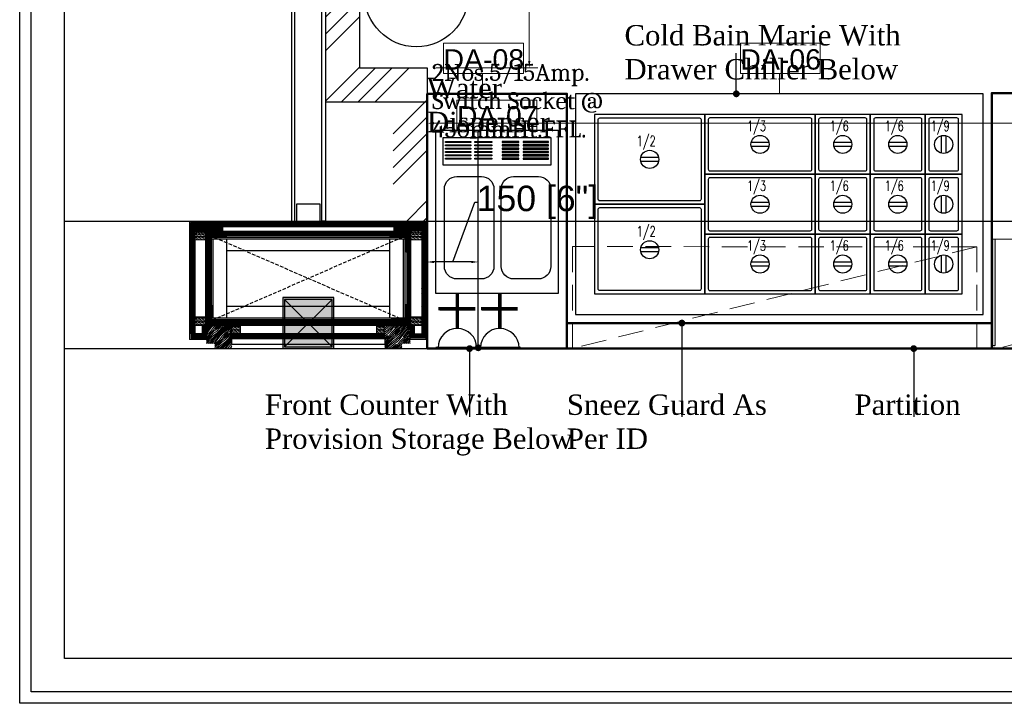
# Model space of a CAD drawing. Header units: millimetres. Extents: x 3004057 to 3043959, y -509231 to -485629.
# Tile 1 of 11: x 3004057 to 3006956, y -493597 to -491584. Entities that reach past the tile are written whole.
import ezdxf

# ---------------------------------------------------------------- set-up
doc = ezdxf.new("R2010")
doc.units = ezdxf.units.MM
doc.header["$LTSCALE"] = 1000
doc.header["$MEASUREMENT"] = 0
doc.header["$PDMODE"] = 3
doc.header["$PDSIZE"] = -1
for name, pattern in [('( Hidden )', [0.375, 0.25, -0.125]), ('DASH2', [0.375, 0.25, -0.125]), ('DASHED', [0.75, 0.5, -0.25])]:
    doc.linetypes.add(name, pattern=pattern)
doc.layers.get('0').update_dxf_attribs({"linetype": 'CONTINUOUS'})
doc.layers.get('Defpoints').update_dxf_attribs({"linetype": 'CONTINUOUS'})
for name, color, linetype in [('1', 1, 'CONTINUOUS'), ('2', 2, 'CONTINUOUS'), ('250', 250, 'CONTINUOUS'), ('6', 7, 'CONTINUOUS'), ('ELECTRICAL', 7, 'CONTINUOUS'), ('Equipment', 5, 'CONTINUOUS'), ('Equipment Name', 7, 'CONTINUOUS'), ('NOTES250', 4, 'CONTINUOUS'), ('PROPOSED ELEVATION', 150, 'CONTINUOUS'), ('PROPOSED M.S WORK', 150, 'CONTINUOUS'), ('PROPOSED PARTITION', 150, 'CONTINUOUS'), ('SHS150X150X5', 241, 'CONTINUOUS')]:
    doc.layers.add(name, color=color, linetype=linetype)
for name, color, linetype, lineweight in [('8', 8, 'CONTINUOUS', 0), ('9', 9, 'CONTINUOUS', 0), ('A1-WOOD', 11, 'CONTINUOUS', 15), ('Civil-Wall-Text', 7, 'CONTINUOUS', 0), ('Equip No.', 1, 'CONTINUOUS', 15), ('Equip Top Counter', 32, 'CONTINUOUS', 50)]:
    doc.layers.add(name, color=color, linetype=linetype, lineweight=lineweight)
doc.layers.add('A1-SS SHEET', color=7, linetype='CONTINUOUS', lineweight=15, true_color=0xe77efc)
doc.styles.add('ARAIL', font='arial.ttf')
doc.styles.add('Arial', font='arial.ttf')
doc.styles.add('RS', font='ARIALN.TTF', dxfattribs={"width": 0.7})
doc.styles.get("Standard").update_dxf_attribs({"font": 'arial.ttf'})
doc.styles.add('style12', font='BOOKOSI.TTF')
doc.dimstyles.new('TFS-Dim', dxfattribs={"dimtxt": 75, "dimasz": 20, "dimexe": 25, "dimexo": 25, "dimgap": 5, "dimtad": 0, "dimdec": 0, "dimzin": 0, "dimdsep": 46, "dimtxsty": 'Standard', "dimcen": 0.09, "dimclrd": 8, "dimclre": 8, "dimadec": 0, "dimazin": 0, "dimtfac": 1, "dimtdec": 0, "dimtofl": 0, "dimtmove": 0, "dimatfit": 3, "dimldrblk": 'DOT', "dimfxl": 1, "dimtolj": 1, "dimtzin": 0, "dimlwd": -1, "dimlwe": -1, "dimarcsym": 0})
pattern_1 = [(45, (-133790.86, -88292.746), (-25.455844, 25.455844), [19.2, -124.8]), (45, (-133793.404, -88290.2), (-25.455844, 25.455844), [27.44684, -116.55316]), (45, (-133795.95, -88287.655), (-25.455844, 25.455844), [34.976716, -109.023284]), (45, (-133798.495, -88285.11), (-25.455844, 25.455844), [34.976716, -109.023284]), (45, (-133801.04, -88282.564), (-25.455844, 25.455844), [27.44684, -116.55316]), (45, (-133803.587, -88280.018), (-25.455844, 25.455844), [19.2, -124.8]), (45, (-133806.132, -88277.473), (-25.455844, 25.455844), [25.255542, -118.744458]), (45, (-133808.678, -88274.927), (-25.455844, 25.455844), [102.870124, -41.129876]), (45, (-133811.223, -88272.38), (-25.455844, 25.455844), [94.623284, -49.376716]), (45, (-133813.77, -88269.836), (-25.455844, 25.455844), [14.861146, -129.138854]), (45, (-133762.01, -88267.29), (-25.455844, 25.455844), [10.976716, -133.023284]), (45, (-133762.794, -88262.08), (-25.455844, 25.455844), [12.965612, -131.034388]), (45, (-133760.025, -88254.218), (-25.455844, 25.455844), [5.46142, -138.53858]), (45, (-133765.058, -88249.185), (-25.455844, 25.455844), [5.46142, -138.53858]), (45, (-133772.92, -88251.954), (-25.455844, 25.455844), [12.965612, -131.034388]), (45, (-133778.13, -88251.168), (-25.455844, 25.455844), [10.976716, -133.023284]), (45, (-133782.334, -88251.977), (-25.455844, 25.455844), [19.327907, -124.672093]), (45, (-133795.624, -88253.388), (-25.455844, 25.455844), [66.738854, -77.261146]), (45, (-133742.368, -88244.255), (-25.455844, 25.455844), [3.423284, -140.576716]), (45, (-133744.913, -88241.71), (-25.455844, 25.455844), [8.23338, -135.76662]), (45, (-133747.46, -88239.164), (-25.455844, 25.455844), [16.150356, -127.849644]), (45, (-133750.004, -88236.62), (-25.455844, 25.455844), [26.04657, -117.95343]), (45, (-133752.55, -88234.073), (-25.455844, 25.455844), [34.29341, -109.70659]), (45, (-133755.095, -88231.527), (-25.455844, 25.455844), [41.823284, -102.176716]), (45, (-133761.03, -88232.37), (-25.455844, 25.455844), [46.61655, -97.38345]), (45, (-133716.18, -88218.07), (-25.455844, 25.455844), [9.589904, -134.410096]), (45, (-133719.254, -88214.69), (-25.455844, 25.455844), [17.074453, -126.925547]), (45, (-133716.313, -88206.32), (-25.455844, 25.455844), [10.976716, -133.023284]), (45, (-133717.1, -88201.11), (-25.455844, 25.455844), [12.965612, -131.034388]), (45, (-133714.33, -88193.25), (-25.455844, 25.455844), [5.46142, -138.53858]), (45, (-133719.363, -88188.216), (-25.455844, 25.455844), [5.46142, -138.53858]), (45, (-133727.225, -88190.985), (-25.455844, 25.455844), [12.965612, -131.034388]), (45, (-133732.435, -88190.2), (-25.455844, 25.455844), [10.976716, -133.023284]), (52.125016, (-133773.763, -88260.377), (101.8233768, 101.8233758), [14.17878, -276.062497]), (52.125016, (-133781.633, -88263.156), (101.8233768, 101.8233758), [14.191722, -276.049556]), (52.125016, (-133790.01, -88266.442), (101.8233768, 101.8233758), [19.349418, -270.89186]), (52.125016, (-133788.274, -88259.614), (101.8233768, 101.8233758), [9.67471, -280.56657]), (52.125016, (-133754.247, -88259.529), (101.8233768, 101.8233758), [19.349418, -270.89186]), (52.125016, (-133753.626, -88252.912), (101.8233768, 101.8233758), [14.191722, -276.049556]), (52.125016, (-133756.164, -88250.356), (101.8233768, 101.8233758), [14.17878, -276.062497]), (52.125016, (-133728.068, -88199.408), (101.8233768, 101.8233758), [14.17878, -276.062497]), (52.125016, (-133735.938, -88202.187), (101.8233768, 101.8233758), [14.191722, -276.049556]), (52.125016, (-133744.315, -88205.473), (101.8233768, 101.8233758), [19.349418, -270.89186]), (52.125016, (-133748.432, -88206.196), (101.8233768, 101.8233758), [9.67471, -280.56657]), (52.125016, (-133697.945, -88202.378), (101.8233768, 101.8233758), [14.512064, -275.729214]), (52.125016, (-133709.4, -88211.287), (101.8233768, 101.8233758), [29.024128, -261.21715]), (52.125016, (-133707.181, -88202.616), (101.8233768, 101.8233758), [21.263437, -268.97784]), (52.125016, (-133708.551, -88198.56), (101.8233768, 101.8233758), [19.349418, -270.89186]), (52.125016, (-133707.93, -88191.943), (101.8233768, 101.8233758), [14.191722, -276.049556]), (52.125016, (-133710.468, -88189.387), (101.8233768, 101.8233758), [14.17878, -276.062497]), (217.874984, (-133750.004, -88236.618), (-101.8233758, -101.8233768), [14.17878, -276.062497]), (37.874984, (-133777.282, -88279.17), (101.8233758, 101.8233768), [19.349418, -270.89186]), (37.874984, (-133773.996, -88270.793), (101.8233758, 101.8233768), [14.191722, -276.049556]), (37.874984, (-133771.218, -88262.923), (101.8233758, 101.8233768), [14.17878, -276.062497]), (217.874984, (-133752.55, -88234.073), (-101.8233758, -101.8233768), [14.191722, -276.049556]), (217.874984, (-133755.095, -88231.527), (-101.8233758, -101.8233768), [19.349418, -270.89186]), (217.874984, (-133761.03, -88232.37), (-101.8233758, -101.8233768), [9.67471, -280.56657]), (37.874984, (-133803.26, -88259.327), (101.8233758, 101.8233768), [9.67471, -280.56657]), (217.874984, (-133717.037, -88224.015), (-101.8233758, -101.8233768), [29.024128, -261.21715]), (217.874984, (-133716.181, -88218.068), (-101.8233758, -101.8233768), [29.024128, -261.21715]), (217.874984, (-133719.254, -88214.69), (-101.8233758, -101.8233768), [21.263437, -268.97784]), (37.874984, (-133731.587, -88218.2), (101.8233758, 101.8233768), [19.349418, -270.89186]), (37.874984, (-133728.3, -88209.824), (101.8233758, 101.8233768), [14.191722, -276.049556]), (37.874984, (-133725.522, -88201.954), (101.8233758, 101.8233768), [14.17878, -276.062497]), (217.874984, (-133704.309, -88175.65), (-101.8233758, -101.8233768), [14.17878, -276.062497]), (217.874984, (-133706.854, -88173.104), (-101.8233758, -101.8233768), [14.191722, -276.049556]), (217.874984, (-133709.4, -88170.558), (-101.8233758, -101.8233768), [19.349418, -270.89186]), (217.874984, (-133711.946, -88168.012), (-101.8233758, -101.8233768), [14.512064, -275.729214]), (45, (-133761.915, -88252.33), (-25.455844, 25.455844), [5.46142, -138.53858]), (45, (-133763.212, -88251.03), (-25.455844, 25.455844), [5.46142, -138.53858]), (45, (-133716.22, -88191.36), (-25.455844, 25.455844), [5.46142, -138.53858]), (45, (-133717.516, -88190.062), (-25.455844, 25.455844), [5.46142, -138.53858]), (37.874984, (-133767.751, -88256.868), (101.8233758, 101.8233768), [7.393872, -282.847406]), (52.125016, (-133767.751, -88256.868), (101.8233768, 101.8233758), [7.393872, -282.847406]), (217.874984, (-133753.514, -88242.63), (-101.8233758, -101.8233768), [7.393872, -282.847406]), (52.125016, (-133758.053, -88248.467), (101.8233768, 101.8233758), [7.393872, -282.847406]), (37.874984, (-133722.056, -88195.899), (101.8233758, 101.8233768), [7.393872, -282.847406]), (52.125016, (-133722.056, -88195.899), (101.8233768, 101.8233758), [7.393872, -282.847406]), (217.874984, (-133707.818, -88181.661), (-101.8233758, -101.8233768), [7.393872, -282.847406]), (52.125016, (-133712.357, -88187.497), (101.8233768, 101.8233758), [7.393872, -282.847406])]
pattern_2 = [(90, (-264122.1607, 233636.0665), (-3.175, 2e-16), []), (135, (-264122.161, 233636.0665), (-6.34999567, -6.34999567), [4.49012806, -8.98025612])]
pattern_3 = [(135, (85579.499, -135167.25), (-10.00000027, -3e-15), [4.242641, -9.899495]), (153.434949, (85576.499, -135164.25), (-10.0000001, -3e-08), [4.472136, -17.888544]), (135, (85572.499, -135162.25), (-3e-15, 10.00000027), [1.414214, -12.727922]), (116.565051, (85571.499, -135161.25), (3e-08, 10.0000001), [4.472136, -17.888544]), (135, (85579.499, -135163.25), (-10.00000027, -3e-15), [4.242641, -9.899495]), (146.309932, (85577.499, -135167.25), (-10.00000007, 8e-08), [3.605551, -32.449961]), (146.309932, (85575.499, -135162.25), (-10.00000007, 8e-08), [3.605551, -32.449961]), (116.565051, (85573.499, -135167.25), (3e-08, 10.0000001), [4.472136, -17.888544]), (146.309932, (85577.499, -135157.25), (-10.00000007, 8e-08), [3.605551, -32.449961]), (146.309932, (85575.499, -135152.25), (-10.00000007, 8e-08), [3.605551, -32.449961])]
pattern_4 = [(45, (-117.4317, 31.781), (-2.245064, 2.245064), []), (45, (-115.1867, 31.781), (-2.245064, 2.245064), [1.5875, -0.79375])]

# ---------------------------------------------------------------- blocks, each defined once
blk = doc.blocks.new('A$C5D035AAD')
at = {"true_color": 0xeb0000}
h = blk.add_hatch(color=1, dxfattribs=at)
h.dxf.hatch_style = 1
h.paths.add_polyline_path([(-75, -75), (75, -75), (75, 75), (-75, 75)])
at = {"layer": 'SHS150X150X5', "lineweight": -3}
for p, q in [((-70, -70), (70, 70)), ((-70, 70), (70, -70))]:
    blk.add_line(p, q, dxfattribs=at)
for points in [[(-75, -75), (75, -75), (75, 75), (-75, 75)], [(-70, -70), (70, -70), (70, 70), (-70, 70)]]:
    blk.add_lwpolyline(points, close=True, dxfattribs=at)
blk = doc.blocks.new('*U438')
for points in [[(0, 0), (4690.8, 0), (4690.8, -10), (0, -10)], [(0, -100), (4690.8, -100), (4690.8, -90), (0, -90)]]:
    blk.add_lwpolyline(points, close=True)
at = {"color": 8}
blk.add_lwpolyline([(4640.8, -15), (4690.8, -15), (4690.8, -85), (4640.8, -85)], close=True, dxfattribs=at)
blk = doc.blocks.new('MS-C1')
at = {"layer": 'PROPOSED M.S WORK', "lineweight": 5, "true_color": 0x545454}
h = blk.add_hatch(dxfattribs=at)
h.set_pattern_fill('ANSI33', color=251, scale=0.5)
h.set_pattern_definition([(45, (-290, 65), (-2.24506, 2.24506), []), (45, (-287.755, 65), (-2.24506, 2.24506), [1.5875, -0.79375])])
edge = h.paths.add_edge_path()
edge.add_line((-240, 115), (-290, 115))
edge.add_line((-290, 115), (-290, 65))
edge.add_line((-290, 65), (-286.4, 66.8))
edge.add_arc((-287.5, 69), 2.5, 296.5651, 360)
edge.add_line((-285, 69), (-285, 110))
edge.add_line((-285, 110), (-244, 110))
edge.add_arc((-244, 112.5), 2.5, 270, 333.4349)
edge.add_line((-241.8, 111.4), (-240, 115))
h = blk.add_hatch(dxfattribs=at)
h.set_pattern_fill('ANSI33', color=251, scale=0.5)
h.set_pattern_definition([(45, (-117.4317, 4.781), (-2.245064, 2.245064), []), (45, (-115.1867, 4.781), (-2.245064, 2.245064), [1.5875, -0.79375])])
edge = h.paths.add_edge_path()
edge.add_line((240, 115), (290, 115))
edge.add_line((290, 115), (290, 65))
edge.add_line((290, 65), (286.4, 66.8))
edge.add_arc((287.5, 69), 2.5, 180, 243.4349, ccw=False)
edge.add_line((285, 69), (285, 110))
edge.add_line((285, 110), (244, 110))
edge.add_arc((244, 112.5), 2.5, 206.5651, 270, ccw=False)
edge.add_line((241.8, 111.4), (240, 115))
h = blk.add_hatch(dxfattribs=at)
h.set_pattern_fill('ANSI33', color=251, scale=0.5)
h.set_pattern_definition(pattern_4)
edge = h.paths.add_edge_path()
edge.add_line((-240, -138), (-290, -138))
edge.add_line((-290, -138), (-290, -88))
edge.add_line((-290, -88), (-286.4, -89.8))
edge.add_arc((-287.5, -92), 2.5, 0, 63.4349, ccw=False)
edge.add_line((-285, -92), (-285, -133))
edge.add_line((-285, -133), (-244, -133))
edge.add_arc((-244, -135.5), 2.5, 26.5651, 90, ccw=False)
edge.add_line((-241.8, -134.4), (-240, -138))
h = blk.add_hatch(dxfattribs=at)
h.set_pattern_fill('ANSI33', color=251, scale=0.5)
h.set_pattern_definition(pattern_4)
edge = h.paths.add_edge_path()
edge.add_line((240, -138), (290, -138))
edge.add_line((290, -138), (290, -88))
edge.add_line((290, -88), (286.4, -89.8))
edge.add_arc((287.5, -92), 2.5, 116.5651, 180)
edge.add_line((285, -92), (285, -133))
edge.add_line((285, -133), (244, -133))
edge.add_arc((244, -135.5), 2.5, 90, 153.4349)
edge.add_line((241.8, -134.4), (240, -138))
at = {"layer": 'PROPOSED M.S WORK', "linetype": 'DASHED', "ltscale": 0.02}
for p, q in [((-290, 115), (290, -138)), ((290, 115), (-290, -138))]:
    blk.add_line(p, q, dxfattribs=at)
at = {"layer": 'PROPOSED M.S WORK'}
for p, q in [((-285, -128), (-285, 105)), ((-280, -128), (-280, 105)), ((-240, -128), (-240, 105)), ((240, -128), (240, 105)), ((280, -128), (280, 105)), ((285, -128), (285, 105))]:
    blk.add_line(p, q, dxfattribs=at)
for points in [[(-240, 115), (-290, 115), (-290, 65), (-286.4, 66.8, 0.284079), (-285, 69), (-285, 110), (-244, 110, 0.284079), (-241.8, 111.4), (-240, 115)], [(240, 115), (290, 115), (290, 65), (286.4, 66.8, -0.284079), (285, 69), (285, 110), (244, 110, -0.284079), (241.8, 111.4), (240, 115)], [(-240, -138), (-290, -138), (-290, -88), (-286.4, -89.8, -0.284079), (-285, -92), (-285, -133), (-244, -133, -0.284079), (-241.8, -134.4), (-240, -138)], [(240, -138), (290, -138), (290, -88), (286.4, -89.8, 0.284079), (285, -92), (285, -133), (244, -133, 0.284079), (241.8, -134.4), (240, -138)]]:
    blk.add_lwpolyline(points, format="xyb", dxfattribs=at)
blk.add_lwpolyline([(-290, 115), (290, 115), (290, -138), (-290, -138)], close=True, dxfattribs=at)
for points in [[(-285, 110), (285, 110)], [(-285, 105), (285, 105)], [(-240, 70), (240, 70)], [(-240, -93), (240, -93)], [(-285, -128), (285, -128)], [(-285, -133), (285, -133)]]:
    blk.add_lwpolyline(points, dxfattribs=at)
blk = doc.blocks.new('A$C47C848D8')
at = {"layer": '2'}
h = blk.add_hatch(color=40, dxfattribs=at)
h.dxf.hatch_style = 1
h.paths.add_polyline_path([(-225, -174.7), (225, -174.7), (225, -176.2), (-225, -176.2)])
at = {"layer": '250'}
h = blk.add_hatch(dxfattribs=at)
h.set_pattern_fill('DOLMIT', color=256, scale=0.5, angle=90)
h.set_pattern_definition(pattern_2)
h.paths.add_polyline_path([(334, -162.7), (346, -162.7), (346, 165.3), (334, 165.3)])
h.paths.add_polyline_path([(-334, 153.3), (334, 153.3), (334, 165.3), (-334, 165.3)])
h.paths.add_polyline_path([(-334, -162.7), (-346, -162.7), (-346, 165.3), (-334, 165.3)])
h.paths.add_polyline_path([(-312, -137.5), (-300, -137.5), (-300, -162.7), (-312, -162.7)])
h.paths.add_polyline_path([(-300, -162.7), (-346, -162.7), (-346, -174.7), (-300, -174.7)])
h.paths.add_polyline_path([(300, -162.7), (346, -162.7), (346, -174.7), (300, -174.7)])
h.paths.add_polyline_path([(312, -137.5), (300, -137.5), (300, -162.7), (312, -162.7)])
h.paths.add_polyline_path([(334, 139.5), (252, 139.5), (252, 153.3), (334, 153.3)])
h.paths.add_polyline_path([(-334, 139.5), (-252, 139.5), (-252, 153.3), (-334, 153.3)])
h = blk.add_hatch(dxfattribs=at)
h.set_pattern_fill('DOLMIT', color=256, scale=0.5, angle=90)
h.set_pattern_definition(pattern_2)
h.paths.add_polyline_path([(-290, -125.5), (290, -125.5), (290, -137.5), (-290, -137.5)])
h.paths.add_polyline_path([(-302, 139.5), (-290, 139.5), (-290, -137.5), (-302, -137.5)])
h.paths.add_polyline_path([(290, -137.5), (302, -137.5), (302, 139.5), (290, 139.5)])
h.paths.add_polyline_path([(-290, 139.5), (290, 139.5), (290, 127.5), (-290, 127.5)])
h = blk.add_hatch(dxfattribs=at)
h.set_pattern_fill('DOLMIT', color=256, scale=0.5, angle=90)
h.set_pattern_definition(pattern_2)
h.paths.add_polyline_path([(225, -162.7), (-225, -162.7), (-225, -174.7), (225, -174.7)])
at = {"layer": '8'}
h = blk.add_hatch(dxfattribs=at)
h.set_pattern_fill('PGRAIN', color=256, scale=1.2, angle=45, style=0)
h.set_pattern_definition(pattern_1)
h.paths.add_polyline_path([(-300, -137.5), (-225, -137.5), (-225, -205.7), (-275, -205.7), (-275, -191.2), (-300, -191.2)])
h = blk.add_hatch(dxfattribs=at)
h.set_pattern_fill('PGRAIN', color=256, scale=1.2, angle=45, style=0)
h.set_pattern_definition(pattern_1)
h.paths.add_polyline_path([(300, -137.5), (225, -137.5), (225, -205.7), (275, -205.7), (275, -191.2), (300, -191.2)])
at = {"layer": '9'}
h = blk.add_hatch(dxfattribs=at)
h.set_pattern_fill('CSWOOD2', color=256, angle=90)
h.set_pattern_definition(pattern_3)
h.paths.add_polyline_path([(-302, 114.5), (-334, 114.5), (-334, 139.5), (-302, 139.5)])
h = blk.add_hatch(dxfattribs=at)
h.set_pattern_fill('CSWOOD2', color=256, angle=90)
h.set_pattern_definition(pattern_3)
h.paths.add_polyline_path([(302, 114.5), (334, 114.5), (334, 139.5), (302, 139.5)])
h = blk.add_hatch(dxfattribs=at)
h.set_pattern_fill('CSWOOD2', color=256, angle=90)
h.set_pattern_definition(pattern_3)
h.paths.add_polyline_path([(-302, -112.5), (-334, -112.5), (-334, -137.5), (-302, -137.5)])
h = blk.add_hatch(dxfattribs=at)
h.set_pattern_fill('CSWOOD2', color=256, angle=90)
h.set_pattern_definition(pattern_3)
h.paths.add_polyline_path([(302, -112.5), (334, -112.5), (334, -137.5), (302, -137.5)])
h = blk.add_hatch(dxfattribs=at)
h.set_pattern_fill('CSWOOD2', color=256, angle=90)
h.set_pattern_definition([(135, (85684.999, -135192.363), (-10.00000027, -3e-15), [4.242641, -9.899495]), (153.434949, (85681.999, -135189.3632), (-10.0000001, -3e-08), [4.472136, -17.888544]), (135, (85677.999, -135187.363), (-3e-15, 10.00000027), [1.414214, -12.727922]), (116.565051, (85676.999, -135186.3632), (3e-08, 10.0000001), [4.472136, -17.888544]), (135, (85684.999, -135188.363), (-10.00000027, -3e-15), [4.242641, -9.899495]), (146.309932, (85682.999, -135192.363), (-10.00000007, 8e-08), [3.605551, -32.449961]), (146.309932, (85680.999, -135187.363), (-10.00000007, 8e-08), [3.605551, -32.449961]), (116.565051, (85678.999, -135192.3632), (3e-08, 10.0000001), [4.472136, -17.888544]), (146.309932, (85682.999, -135182.363), (-10.00000007, 8e-08), [3.605551, -32.449961]), (146.309932, (85680.999, -135177.363), (-10.00000007, 8e-08), [3.605551, -32.449961])])
h.paths.add_polyline_path([(-200, -137.5), (-225, -137.5), (-225, -162.7), (-200, -162.7)])
h = blk.add_hatch(dxfattribs=at)
h.set_pattern_fill('CSWOOD2', color=256, angle=90)
h.set_pattern_definition([(135, (86109.999, -135192.363), (-10.00000027, -3e-15), [4.242641, -9.899495]), (153.434949, (86106.999, -135189.3632), (-10.0000001, -3e-08), [4.472136, -17.888544]), (135, (86102.999, -135187.363), (-3e-15, 10.00000027), [1.414214, -12.727922]), (116.565051, (86101.999, -135186.3632), (3e-08, 10.0000001), [4.472136, -17.888544]), (135, (86109.999, -135188.363), (-10.00000027, -3e-15), [4.242641, -9.899495]), (146.309932, (86107.999, -135192.363), (-10.00000007, 8e-08), [3.605551, -32.449961]), (146.309932, (86105.999, -135187.363), (-10.00000007, 8e-08), [3.605551, -32.449961]), (116.565051, (86103.999, -135192.3632), (3e-08, 10.0000001), [4.472136, -17.888544]), (146.309932, (86107.999, -135182.363), (-10.00000007, 8e-08), [3.605551, -32.449961]), (146.309932, (86105.999, -135177.363), (-10.00000007, 8e-08), [3.605551, -32.449961])])
h.paths.add_polyline_path([(225, -137.5), (200, -137.5), (200, -162.7), (225, -162.7)])
at = {"layer": '1'}
for points in [[(-334, -162.7), (-346, -162.7), (-346, 165.3), (-334, 165.3)], [(-334, 153.3), (334, 153.3), (334, 165.3), (-334, 165.3)], [(-334, 139.5), (-252, 139.5), (-252, 153.3), (-334, 153.3)], [(334, 139.5), (252, 139.5), (252, 153.3), (334, 153.3)], [(334, -162.7), (346, -162.7), (346, 165.3), (334, 165.3)], [(-302, 139.5), (-290, 139.5), (-290, -137.5), (-302, -137.5)], [(-290, 139.5), (290, 139.5), (290, 127.5), (-290, 127.5)], [(290, -137.5), (302, -137.5), (302, 139.5), (290, 139.5)], [(-312, -137.5), (-300, -137.5), (-300, -162.7), (-312, -162.7)], [(-290, -125.5), (290, -125.5), (290, -137.5), (-290, -137.5)], [(312, -137.5), (300, -137.5), (300, -162.7), (312, -162.7)], [(-300, -162.7), (-346, -162.7), (-346, -174.7), (-300, -174.7)], [(225, -162.7), (-225, -162.7), (-225, -174.7), (225, -174.7)], [(300, -162.7), (346, -162.7), (346, -174.7), (300, -174.7)]]:
    blk.add_lwpolyline(points, close=True, dxfattribs=at)
at = {"layer": '2', "color": 40}
blk.add_lwpolyline([(-225, -174.7), (225, -174.7), (225, -176.2), (-225, -176.2)], close=True, dxfattribs=at)
at = {"layer": '6', "linetype": 'ByBlock', "const_width": 1}
for points in [[(-225, -137.5), (-300, -137.5), (-300, -191.2), (-275, -191.2), (-275, -205.7), (-225, -205.7)], [(225, -137.5), (300, -137.5), (300, -191.2), (275, -191.2), (275, -205.7), (225, -205.7)]]:
    blk.add_lwpolyline(points, close=True, dxfattribs=at)
at = {"layer": '6'}
blk.add_lwpolyline([(-225, -176.2), (225, -176.2), (225, -194.2), (-225, -194.2)], close=True, dxfattribs=at)
at = {"layer": 'A1-SS SHEET'}
for points in [[(-350, -178.7), (-346, -178.7), (-346, 169.3), (-350, 169.3)], [(-346, 169.3), (346, 169.3), (346, 165.3), (-346, 165.3)], [(346, 169.3), (350, 169.3), (350, -178.7), (346, -178.7)], [(-300, -174.7), (-346, -174.7), (-346, -178.7), (-300, -178.7)], [(346, -174.7), (300, -174.7), (300, -178.7), (346, -178.7)]]:
    blk.add_lwpolyline(points, close=True, dxfattribs=at)
at = {"layer": 'A1-WOOD'}
for points in [[(-302, 114.5), (-334, 114.5), (-334, 139.5), (-302, 139.5)], [(302, 114.5), (334, 114.5), (334, 139.5), (302, 139.5)], [(-302, -137.5), (-334, -137.5), (-334, -112.5), (-302, -112.5)], [(302, -137.5), (334, -137.5), (334, -112.5), (302, -112.5)], [(-225, -137.5), (-200, -137.5), (-200, -162.7), (-225, -162.7)], [(200, -162.7), (225, -162.7), (225, -137.5), (200, -137.5)]]:
    blk.add_lwpolyline(points, close=True, dxfattribs=at)
blk.add_blockref('MS-C1', (0, 12.5))
blk = doc.blocks.new('A$C5c27e142')
at = {"layer": 'Equipment'}
for points in [[(0, -650), (1200.4, -650), (1200.4, 0), (0, 0)], [(55.9, -325), (380.9, -325), (380.9, -61), (55.9, -61)], [(705.9, -237), (705.9, -61), (380.9, -61), (380.9, -237)], [(705.9, -61), (705.9, -237), (867.9, -237), (867.9, -61)], [(867.9, -61), (867.9, -237), (1029.9, -237), (1029.9, -61)], [(1029.9, -237), (1137.9, -237), (1137.9, -61), (1029.9, -61)], [(705.9, -413), (705.9, -237), (380.9, -237), (380.9, -413)], [(705.9, -237), (705.9, -413), (867.9, -413), (867.9, -237)], [(867.9, -237), (867.9, -413), (1029.9, -413), (1029.9, -237)], [(1029.9, -413), (1137.9, -413), (1137.9, -237), (1029.9, -237)], [(55.9, -589), (380.9, -589), (380.9, -325), (55.9, -325)], [(705.9, -589), (705.9, -413), (380.9, -413), (380.9, -589)], [(705.9, -413), (705.9, -589), (867.9, -589), (867.9, -413)], [(867.9, -413), (867.9, -589), (1029.9, -589), (1029.9, -413)], [(1029.9, -589), (1137.9, -589), (1137.9, -413), (1029.9, -413)]]:
    blk.add_lwpolyline(points, close=True, dxfattribs=at)
for points in [[(70.9, -314), (365.9, -314, 0.414214), (370.9, -309), (370.9, -77, 0.414214), (365.9, -72), (70.9, -72, 0.414214), (65.9, -77), (65.9, -309, 0.414214)], [(695.9, -222), (695.9, -76, 0.414214), (690.9, -71), (395.9, -71, 0.414214), (390.9, -76), (390.9, -222, 0.414214), (395.9, -227), (690.9, -227, 0.414214)], [(715.9, -76), (715.9, -222, 0.414214), (720.9, -227), (852.9, -227, 0.414214), (857.9, -222), (857.9, -76, 0.414214), (852.9, -71), (720.9, -71, 0.414214)], [(877.9, -76), (877.9, -222, 0.414214), (882.9, -227), (1014.9, -227, 0.414214), (1019.9, -222), (1019.9, -76, 0.414214), (1014.9, -71), (882.9, -71, 0.414214)], [(1044.9, -227), (1122.9, -227, 0.414214), (1127.9, -222), (1127.9, -76, 0.414214), (1122.9, -71), (1044.9, -71, 0.414214), (1039.9, -76), (1039.9, -222, 0.414214)], [(695.9, -398), (695.9, -252, 0.414214), (690.9, -247), (395.9, -247, 0.414214), (390.9, -252), (390.9, -398, 0.414214), (395.9, -403), (690.9, -403, 0.414214)], [(715.9, -252), (715.9, -398, 0.414214), (720.9, -403), (852.9, -403, 0.414214), (857.9, -398), (857.9, -252, 0.414214), (852.9, -247), (720.9, -247, 0.414214)], [(877.9, -252), (877.9, -398, 0.414214), (882.9, -403), (1014.9, -403, 0.414214), (1019.9, -398), (1019.9, -252, 0.414214), (1014.9, -247), (882.9, -247, 0.414214)], [(1044.9, -403), (1122.9, -403, 0.414214), (1127.9, -398), (1127.9, -252, 0.414214), (1122.9, -247), (1044.9, -247, 0.414214), (1039.9, -252), (1039.9, -398, 0.414214)], [(70.9, -578), (365.9, -578, 0.414214), (370.9, -573), (370.9, -341, 0.414214), (365.9, -336), (70.9, -336, 0.414214), (65.9, -341), (65.9, -573, 0.414214)], [(695.9, -574), (695.9, -428, 0.414214), (690.9, -423), (395.9, -423, 0.414214), (390.9, -428), (390.9, -574, 0.414214), (395.9, -579), (690.9, -579, 0.414214)], [(715.9, -428), (715.9, -574, 0.414214), (720.9, -579), (852.9, -579, 0.414214), (857.9, -574), (857.9, -428, 0.414214), (852.9, -423), (720.9, -423, 0.414214)], [(877.9, -428), (877.9, -579), (1014.9, -579, 0.414214), (1019.9, -574), (1019.9, -428, 0.414214), (1014.9, -423), (882.9, -423, 0.414214)], [(1044.9, -579), (1122.9, -579, 0.414214), (1127.9, -574), (1127.9, -428, 0.414214), (1122.9, -423), (1044.9, -423, 0.414214), (1039.9, -428), (1039.9, -574, 0.414214)]]:
    blk.add_lwpolyline(points, format="xyb", close=True, dxfattribs=at)
at = {"layer": 'Equipment', "color": 1}
for points in [[(517.4, -142.6), (569.3, -142.6)], [(760.9, -142.6), (812.8, -142.6)], [(922.9, -142.6), (974.8, -142.6)], [(1077.4, -174.9), (1077.4, -123.1)], [(1090.3, -123.1), (1090.3, -174.9)], [(569.3, -155.4), (517.4, -155.4)], [(812.8, -155.4), (760.9, -155.4)], [(974.8, -155.4), (922.9, -155.4)], [(192.4, -186.6), (244.3, -186.6)], [(244.3, -199.4), (192.4, -199.4)], [(517.4, -318.6), (569.3, -318.6)], [(760.9, -318.6), (812.8, -318.6)], [(922.9, -318.6), (974.8, -318.6)], [(1077.4, -350.9), (1077.4, -299.1)], [(1090.3, -299.1), (1090.3, -350.9)], [(569.3, -331.4), (517.4, -331.4)], [(812.8, -331.4), (760.9, -331.4)], [(974.8, -331.4), (922.9, -331.4)], [(192.4, -452.6), (244.3, -452.6)], [(244.3, -465.4), (192.4, -465.4)], [(1077.4, -526.9), (1077.4, -475.1)], [(1090.3, -475.1), (1090.3, -526.9)], [(517.4, -494.6), (569.3, -494.6)], [(569.3, -507.4), (517.4, -507.4)], [(760.9, -494.6), (812.8, -494.6)], [(812.8, -507.4), (760.9, -507.4)], [(922.9, -494.6), (974.8, -494.6)], [(974.8, -507.4), (922.9, -507.4)]]:
    blk.add_lwpolyline(points, dxfattribs=at)
for centre in [(543.4, -149), (786.9, -149), (948.9, -149), (1083.9, -149), (218.4, -193), (543.4, -325), (786.9, -325), (948.9, -325), (1083.9, -325), (218.4, -459), (543.4, -501), (786.9, -501), (948.9, -501), (1083.9, -501)]:
    blk.add_circle(centre, 26.7, dxfattribs=at)
at = {"layer": 'Equipment', "color": 5, "linetype": 'ByBlock', "lineweight": 15, "char_height": 30, "width": 324.772, "attachment_point": 1, "style": 'RS'}
for s, insert in [('\\A1;{\\Fromanc|c0;1/3 }', (505.2, -79.7)), ('\\A1;{\\Fromanc|c0;1/6 }', (748.7, -79.7)), ('\\A1;{\\Fromanc|c0;1/6 }', (910.7, -79.7)), ('\\A1;{\\Fromanc|c0;1/9 }', (1045.7, -79.7)), ('\\A1;{\\Fromanc|c0;1/2}', (180.2, -123.7)), ('\\A1;{\\Fromanc|c0;1/3 }', (505.2, -255.7)), ('\\A1;{\\Fromanc|c0;1/6 }', (748.7, -255.7)), ('\\A1;{\\Fromanc|c0;1/6 }', (910.7, -255.7)), ('\\A1;{\\Fromanc|c0;1/9 }', (1045.7, -255.7)), ('\\A1;{\\Fromanc|c0;1/2}', (180.2, -389.7)), ('\\A1;{\\Fromanc|c0;1/3 }', (505.2, -431.7)), ('\\A1;{\\Fromanc|c0;1/6 }', (748.7, -431.7)), ('\\A1;{\\Fromanc|c0;1/6 }', (910.7, -431.7)), ('\\A1;{\\Fromanc|c0;1/9 }', (1045.7, -431.7))]:
    blk.add_mtext(s, dxfattribs=dict(at, insert=insert))
blk = doc.blocks.new('_Dot')
at = {"color": 0, "linetype": 'ByBlock', "lineweight": -2}
blk.add_line((-0.5, 0), (-1, 0), dxfattribs=at)
at = {"color": 0, "linetype": 'ByBlock', "const_width": 0.5}
blk.add_lwpolyline([(-0.25, 0, 1), (0.25, 0, 1)], format="xyb", close=True, dxfattribs=at)
blk = doc.blocks.new('A$C21C85089')
at = {"layer": 'ELECTRICAL'}
for points, const_width in [([(-42, 108.5), (43.4, 108.5)], 4.7), ([(0, 69.7), (0, 0)], 7.15), ([(-35.8, 30), (38, 30)], 7.15)]:
    blk.add_lwpolyline(points, dxfattribs=dict(at, const_width=const_width))
blk.add_arc((0, 108.5), 38.8, 180, 0, dxfattribs=at)
blk = doc.blocks.new('*D526')
at = {"layer": 'Defpoints', "color": 0, "transparency": 16777216}
for p in [(3005257, -492297.6), (3005257, -492552.6), (3005406.9, -492552.6)]:
    blk.add_point(p, dxfattribs=at)
at = {"layer": 'ELECTRICAL', "color": 8, "transparency": 16777216}
for p, q in [((3005332, -492297.6), (3005396.5, -492121.8)), ((3005396.5, -492121.8), (3005406.5, -492121.8)), ((3005257, -492527.6), (3005257, -492272.6)), ((3005406.9, -492527.6), (3005406.9, -492272.6)), ((3005386.9, -492297.6), (3005277, -492297.6))]:
    blk.add_line(p, q, dxfattribs=at)
for points in [[(3005277, -492294.2), (3005277, -492300.9), (3005257, -492297.6)], [(3005386.9, -492294.2), (3005386.9, -492300.9), (3005406.9, -492297.6)]]:
    blk.add_solid(points, dxfattribs=at)
at = {"layer": 'ELECTRICAL', "color": 0, "transparency": 16777216, "insert": (3005581.2, -492121.8), "char_height": 75, "attachment_point": 5}
blk.add_mtext('\\A1;150 [6"]', dxfattribs=at)
blk = doc.blocks.new('*D549')
at = {"layer": 'Civil-Wall-Text', "color": 8, "transparency": 16777216}
for p, q in [((3005282, -490027.6), (3005582.1, -490027.6)), ((3005557.1, -490047.6), (3005557.1, -490616.4)), ((3005557.1, -491706.1), (3005557.1, -491137.2)), ((3005282, -491726.1), (3005582.1, -491726.1))]:
    blk.add_line(p, q, dxfattribs=at)
for points in [[(3005553.8, -490047.6), (3005560.4, -490047.6), (3005557.1, -490027.6)], [(3005553.8, -491706.1), (3005560.4, -491706.1), (3005557.1, -491726.1)]]:
    blk.add_solid(points, dxfattribs=at)
at = {"layer": 'Defpoints', "color": 0, "transparency": 16777216}
for p in [(3005257, -490027.6), (3005557.1, -490027.6), (3005257, -491726.1)]:
    blk.add_point(p, dxfattribs=at)
at = {"layer": 'Civil-Wall-Text', "color": 0, "transparency": 16777216, "insert": (3005557.1, -490876.8), "char_height": 75, "attachment_point": 5, "rotation": 90}
blk.add_mtext('\\A1;1699 [5\'-8"]', dxfattribs=at)
blk = doc.blocks.new('*D550')
at = {"layer": 'Civil-Wall-Text', "color": 8, "transparency": 16777216}
for p, q in [((3005257, -492150.8), (3005257, -491864.1)), ((3009624, -492152.6), (3009624, -491864.1)), ((3005277, -491889.1), (3007145.9, -491889.1)), ((3009604, -491889.1), (3007735.1, -491889.1))]:
    blk.add_line(p, q, dxfattribs=at)
for points in [[(3005277, -491885.8), (3005277, -491892.5), (3005257, -491889.1)], [(3009604, -491885.8), (3009604, -491892.5), (3009624, -491889.1)]]:
    blk.add_solid(points, dxfattribs=at)
at = {"layer": 'Defpoints', "color": 0, "transparency": 16777216}
for p in [(3009624, -491889.1), (3005257, -492175.8), (3009624, -492177.6)]:
    blk.add_point(p, dxfattribs=at)
at = {"layer": 'Civil-Wall-Text', "color": 0, "transparency": 16777216, "insert": (3007440.5, -491889.1), "char_height": 75, "attachment_point": 5}
blk.add_mtext('\\A1;4367 [14\'-7"]', dxfattribs=at)

msp = doc.modelspace()

# ---------------------------------------------------------------- hatches: boundary and pattern name
at = {"ltscale": 0.5, "true_color": 0x119c8c}
h = msp.add_hatch(dxfattribs=at)
h.set_pattern_fill('ANSI34', color=134, scale=11, angle=180)
h.set_pattern_definition([(225, (4347815.6, -892235.44), (148.174226, -148.174226), []), (225, (4347766.2, -892235.44), (148.174226, -148.174226), []), (225, (4347716.82, -892235.44), (148.174226, -148.174226), []), (225, (4347667.43, -892235.44), (148.174226, -148.174226), [])])
h.paths.add_polyline_path([(3004957, -491826.1), (3005157, -491826.1), (3005157, -492177.6), (3005257, -492177.6), (3005257, -491726.1), (3005057, -491726.1), (3005057, -487586.7), (3005057, -487236.7), (3005057, -487160.6), (3009821.7, -487160.6), (3009821.7, -487236.7), (3009821.7, -487586.7), (3009821.7, -491844), (3009624, -491844), (3009624, -492177.6), (3009624.1, -492177.6), (3009624.1, -492174.1), (3009820.8, -492177.6), (3009921.7, -492177.6), (3009921.7, -487486.7), (3009899, -487486.7), (3009899, -487336.7), (3009921.7, -487336.7), (3009921.7, -487060.6), (3004957, -487060.6), (3004957, -487336.7), (3004982, -487336.7), (3004982, -487486.7), (3004957, -487486.7)])
h.paths.add_polyline_path([(3009624, -492525.6), (3009624, -492177.6)])
h.paths.add_polyline_path([(3005257, -492525.6), (3005257, -492177.6)])
at = {"layer": 'Equipment', "lineweight": 0, "ltscale": 50}
h = msp.add_hatch(color=256, dxfattribs=at)
h.dxf.hatch_style = 1
h.paths.add_polyline_path([(3006928.5, -492553.6), (3006918.5, -492553.6), (3006918.5, -492230.6), (3006928.5, -492230.6)])

# ---------------------------------------------------------------- linework, layer by layer
at = {"layer": '2', "ltscale": 0.5}
for points in [[(3011071.9, -493563.4), (3004090.5, -493563.4), (3004090.5, -486220.3), (3011071.9, -486220.3)], [(3010973.2, -493464.7), (3004189.1, -493464.7), (3004189.1, -486318.9), (3010973.2, -486318.9)]]:
    msp.add_lwpolyline(points, close=True, dxfattribs=at)
at = {"layer": 'Defpoints', "ltscale": 0.5}
msp.add_lwpolyline([(3011105.3, -493596.8), (3004057.1, -493596.8), (3004057.1, -486186.9), (3011105.3, -486186.9)], close=True, dxfattribs=at)
at = {"layer": 'Equip No.'}
for p, q in [((3005419.6, -491742.4, 1135), (3005419.5, -491802.6)), ((3006293.4, -491742.4, 1117.4), (3006293.3, -491802.6, -17.6))]:
    msp.add_line(p, q, dxfattribs=at)
for points, elevation in [([(3005304.7, -491653.3), (3005539.9, -491653.3), (3005539.9, -491742.4), (3005304.7, -491742.4)], 1135), ([(3006178.5, -491653.3), (3006413.7, -491653.3), (3006413.7, -491742.4), (3006178.5, -491742.4)], 1117.4)]:
    msp.add_lwpolyline(points, close=True, dxfattribs=dict(at, elevation=elevation))
msp.add_lwpolyline([(3005344.4, -491820.9), (3005579.6, -491820.9), (3005579.6, -491910), (3005344.4, -491910)], close=True, dxfattribs=at)
at = {"layer": 'Equip Top Counter'}
for points in [[(3005257, -492552.6), (3005668.1, -492552.6), (3005668.1, -491802.6), (3005257, -491802.6)], [(3006918.5, -492552.6), (3008224.3, -492552.6), (3008224.3, -491800.2), (3006918.5, -491800.2)]]:
    msp.add_lwpolyline(points, close=True, dxfattribs=at)
at = {"layer": 'Equip Top Counter', "elevation": -17.6}
msp.add_lwpolyline([(3005668.1, -492477.5), (3006918.5, -492477.5), (3006918.6, -492552.6), (3005668.2, -492552.6)], close=True, dxfattribs=at)
at = {"layer": 'Equipment', "linetype": 'DASH2', "lineweight": 0, "ltscale": 0.3}
for p, q in [((3008224.3, -492230.6), (3006928.5, -492553.6, -17.6)), ((3006874.4, -492252.6, -17.6), (3005684.1, -492552.5, -62.1))]:
    msp.add_line(p, q, dxfattribs=at)
at = {"layer": 'Equipment'}
for points in [[(3005642, -492390), (3005282, -492390), (3005282, -491910), (3005642, -491910)], [(3005620.4, -492012.4), (3005303.6, -492012.4), (3005303.6, -491931.6), (3005620.4, -491931.6)]]:
    msp.add_lwpolyline(points, close=True, dxfattribs=at)
at = {"layer": 'Equipment', "color": 252}
for points in [[(3005310.5, -491942.8), (3005384.8, -491942.8), (3005384.8, -491945.5), (3005310.5, -491945.5)], [(3005397.2, -491942.8), (3005446.9, -491942.8), (3005446.9, -491945.5), (3005397.2, -491945.5)], [(3005526.8, -491942.8), (3005477.2, -491942.8), (3005477.2, -491945.5), (3005526.8, -491945.5)], [(3005613.5, -491942.8), (3005539.2, -491942.8), (3005539.2, -491945.5), (3005613.5, -491945.5)], [(3005310.5, -491952.6), (3005384.8, -491952.6), (3005384.8, -491955.3), (3005310.5, -491955.3)], [(3005310.5, -491962.4), (3005384.8, -491962.4), (3005384.8, -491965.1), (3005310.5, -491965.1)], [(3005310.5, -491972.2), (3005384.8, -491972.2), (3005384.8, -491975), (3005310.5, -491975)], [(3005397.2, -491952.6), (3005446.9, -491952.6), (3005446.9, -491955.3), (3005397.2, -491955.3)], [(3005397.2, -491962.4), (3005446.9, -491962.4), (3005446.9, -491965.1), (3005397.2, -491965.1)], [(3005397.2, -491972.2), (3005446.9, -491972.2), (3005446.9, -491975), (3005397.2, -491975)], [(3005526.8, -491952.6), (3005477.2, -491952.6), (3005477.2, -491955.3), (3005526.8, -491955.3)], [(3005526.8, -491962.4), (3005477.2, -491962.4), (3005477.2, -491965.1), (3005526.8, -491965.1)], [(3005526.8, -491972.2), (3005477.2, -491972.2), (3005477.2, -491975), (3005526.8, -491975)], [(3005613.5, -491952.6), (3005539.2, -491952.6), (3005539.2, -491955.3), (3005613.5, -491955.3)], [(3005613.5, -491962.4), (3005539.2, -491962.4), (3005539.2, -491965.1), (3005613.5, -491965.1)], [(3005613.5, -491972.2), (3005539.2, -491972.2), (3005539.2, -491975), (3005613.5, -491975)], [(3005310.5, -491982.1), (3005384.8, -491982.1), (3005384.8, -491984.8), (3005310.5, -491984.8)], [(3005310.5, -491991.9), (3005384.8, -491991.9), (3005384.8, -491994.6), (3005310.5, -491994.6)], [(3005397.2, -491982.1), (3005446.9, -491982.1), (3005446.9, -491984.8), (3005397.2, -491984.8)], [(3005397.2, -491991.9), (3005446.9, -491991.9), (3005446.9, -491994.6), (3005397.2, -491994.6)], [(3005526.8, -491982.1), (3005477.2, -491982.1), (3005477.2, -491984.8), (3005526.8, -491984.8)], [(3005526.8, -491991.9), (3005477.2, -491991.9), (3005477.2, -491994.6), (3005526.8, -491994.6)], [(3005613.5, -491982.1), (3005539.2, -491982.1), (3005539.2, -491984.8), (3005613.5, -491984.8)], [(3005613.5, -491991.9), (3005539.2, -491991.9), (3005539.2, -491994.6), (3005613.5, -491994.6)]]:
    msp.add_lwpolyline(points, close=True, dxfattribs=at)
at = {"layer": 'Equipment'}
for points in [[(3005416.6, -492347.5), (3005343.8, -492347.5, -0.414214), (3005307.3, -492311), (3005307.3, -492082.3, -0.414214), (3005343.8, -492045.8), (3005416.6, -492045.8, -0.414214), (3005453.1, -492082.3), (3005453.1, -492311, -0.414214)], [(3005583.9, -492347.5), (3005511.2, -492347.5, -0.414214), (3005474.7, -492311), (3005474.7, -492082.3, -0.414214), (3005511.2, -492045.8), (3005583.9, -492045.8, -0.414214), (3005620.4, -492082.3), (3005620.4, -492311, -0.414214)]]:
    msp.add_lwpolyline(points, format="xyb", close=True, dxfattribs=at)
at = {"layer": 'Equipment', "lineweight": 0, "ltscale": 50, "elevation": -17.6}
msp.add_lwpolyline([(3006918.5, -492230.6), (3006928.5, -492230.6), (3006928.5, -492543.6), (3006918.5, -492543.6)], close=True, dxfattribs=at)
at = {"layer": 'Equipment', "linetype": 'DASH2', "lineweight": 0, "ltscale": 0.3}
for points, elevation in [([(3008224.3, -492230.6), (3006928.5, -492230.6), (3006928.5, -492553.6), (3008224.3, -492553.6)], -17.6), ([(3006874.4, -492252.6), (3005684.1, -492252.5), (3005684.1, -492552.5), (3006874.4, -492552.6)], -12.4)]:
    msp.add_lwpolyline(points, close=True, dxfattribs=dict(at, elevation=elevation))
at = {"layer": 'Equipment'}
msp.add_circle((3005224.8, -491511.4), 152.7, dxfattribs=at)
at = {"layer": 'NOTES250', "ltscale": 0.5}
for points in [[(3009624.1, -492425.6), (3009624.1, -492174.1), (3009921.7, -492179.4), (3009921.7, -487586.7), (3009921.7, -487236.7), (3009921.7, -487060.6), (3004957, -487060.6), (3004957, -487236.7), (3004957, -487586.7), (3004957, -491826.1), (3005257, -491826.1), (3005257, -492525.6)], [(3009624, -492525.6), (3009624, -492525.6), (3009624, -491844), (3009821.7, -491844), (3009821.7, -487586.7), (3009821.7, -487236.7), (3009821.7, -487160.6), (3005057, -487160.6), (3005057, -487236.7), (3005057, -487586.7), (3005057, -491726.1), (3005257, -491726.1), (3005257, -492525.6)]]:
    msp.add_lwpolyline(points, dxfattribs=at)
at = {"layer": 'PROPOSED ELEVATION', "linetype": '( Hidden )', "ltscale": 1000}
for points in [[(3004189.1, -492177.6), (3010973.2, -492177.6)], [(3004189.1, -492552.6), (3010973.2, -492552.6)]]:
    msp.add_lwpolyline(points, dxfattribs=at)

# ---------------------------------------------------------------- block references
msp.add_blockref('A$C47C848D8', (3004907, -492346.8))
at = {"layer": 'ELECTRICAL', "xscale": 1.464380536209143, "yscale": 1.464380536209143, "zscale": 1.464380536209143, "rotation": 179.9697454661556}
for p in [(3005345.5, -492391.3), (3005470.5, -492391.3)]:
    msp.add_blockref('A$C21C85089', p, dxfattribs=at)
at = {"layer": 'Equipment'}
msp.add_blockref('A$C5c27e142', (3005693.1, -491802.6, -17.6), dxfattribs=at)
at = {"layer": 'PROPOSED PARTITION', "xscale": -1, "rotation": 90}
msp.add_blockref('*U438', (3004857, -487486.7), dxfattribs=at)
at = {"layer": 'SHS150X150X5', "lineweight": -3, "rotation": 180}
msp.add_blockref('A$C5D035AAD', (3004907, -492477.6), dxfattribs=at)
msp.add_blockref('A$C5D035AAD', (3004907, -492477.6), dxfattribs=at)

# ---------------------------------------------------------------- texts
at = {"layer": 'ELECTRICAL', "color": 7, "insert": (3005271, -491714.4, 0), "char_height": 50, "width": 746.63, "attachment_point": 1, "style": 'ARAIL'}
msp.add_mtext('{\\fCambria|b0|i0|c0|p18;2Nos.5/15Amp.\\PSwitch Socket @ 450mmHt.FFL.}', dxfattribs=at)
at = {"layer": 'Equip No.', "color": 7, "char_height": 60, "attachment_point": 1, "style": 'Arial'}
for s, insert in [('\\pxqc;DA-08', (3005053.7, -491671.3, 2252.4)), ('\\pxqc;DA-06', (3005927.5, -491671.3, 2234.8)), ('\\pxqc;DA-07', (3005093.4, -491838.9, 1117.4))]:
    msp.add_mtext_dynamic_manual_height_columns(s, width=739.357, gutter_width=15, heights=[46.5], dxfattribs=dict(at, insert=insert))
at = {"layer": 'Equipment Name', "color": 0, "char_height": 60, "attachment_point": 1, "style": 'style12'}
for s, insert, width in [('\\pxql;Cold Bain Marie With Drawer Chiller Below ', (3005837.4, -491600.2, 16.3), 951.587), ('\\pxql;Water\\PDispenser', (3005255.5, -491755.5, 1161.8), 612.502), ('\\A1;\\pxql;Front Counter With \\PProvision Storage Below', (3004778.8, -492687.7, 17), 958.746), ('\\A1;\\pxql;Sneez Guard As Per ID', (3005667.7, -492687.7, 17), 648.155), ('\\A1;\\pxql;Partition', (3006514.6, -492687.7, -0.6), 1444.207)]:
    msp.add_mtext(s, dxfattribs=dict(at, insert=insert, width=width))

# ---------------------------------------------------------------- dimensions: what is measured, and where the dimension line sits
at = {"layer": 'Civil-Wall-Text'}
dim = msp.add_linear_dim(base=(3005557.09614, -490027.57437), p1=(3005257.006, -491726.07444), p2=(3005257.00611, -490027.57437), angle=90, dimstyle='TFS-Dim', dxfattribs=at)
dim.commit()
dim.dimension.update_dxf_attribs({"geometry": '*D549', "text_midpoint": (3005557.09614, -490876.8244)})
dim = msp.add_linear_dim(base=(3009624, -491889.1), p1=(3005257, -492175.8), p2=(3009624, -492177.6), dimstyle='TFS-Dim', dxfattribs=at)
dim.commit()
dim.dimension.update_dxf_attribs({"geometry": '*D550', "text_midpoint": (3007440.5, -491889.1)})
at = {"layer": 'ELECTRICAL'}
dim = msp.add_linear_dim(base=(3005257, -492297.6), p1=(3005406.9, -492552.6), p2=(3005257, -492552.6), dimstyle='TFS-Dim', override={"dimtmove": 1}, dxfattribs=at)
dim.commit()
dim.dimension.update_dxf_attribs({"geometry": '*D526', "text_midpoint": (3005411.5, -492121.8), "dimtype": 160})

# ---------------------------------------------------------------- leaders
msp.add_leader([(3005406.9, -492550.2), (3005406.9, -491914.3)], dimstyle='TFS-Dim', override={"dimgap": 5, "dimtad": 0, "dimfxl": 0.5, "dimfxlon": 1, "dimtfill": 1, "dimtfillclr": 256, "dimarcsym": 2}, dxfattribs=at)
at = {"layer": 'Equipment Name', "color": 0}
for points in [[(3006166.6, -491802.6, -17.6), (3006166.6, -491682.8, -17.6)], [(3006006.4, -492477.5, -17.6), (3006006.4, -492753.2, -17.6)], [(3005381.4, -492552.6), (3005381.4, -492753.2)], [(3006688.9, -492552.6, -17.6), (3006688.9, -492753.2, -17.6)]]:
    msp.add_leader(points, dimstyle='TFS-Dim', override={"dimgap": 5, "dimtad": 0, "dimfxl": 0.5, "dimfxlon": 1, "dimtfill": 1, "dimtfillclr": 256, "dimarcsym": 2}, dxfattribs=at)

doc.saveas('drawing.dxf')
